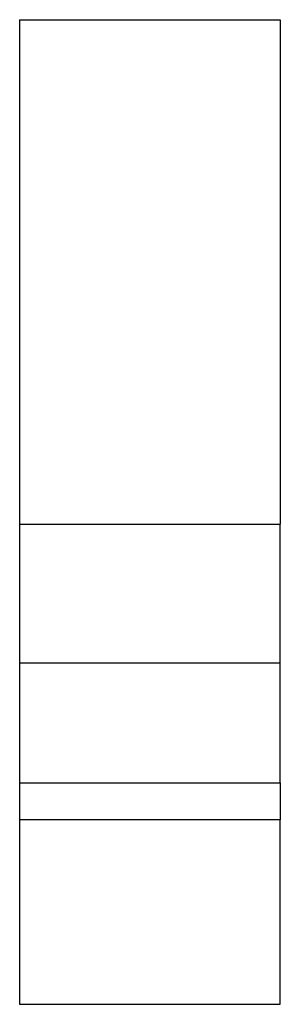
# Model space of a CAD drawing. Header units: millimetres. Extents: x 316.9995 to 317.0145, y 186.8206 to 186.8772.
import ezdxf

# ---------------------------------------------------------------- set-up
doc = ezdxf.new("R2010")
doc.units = ezdxf.units.MM
doc.layers.add('SANINDUSA', color=3, linetype='Continuous')

msp = doc.modelspace()

# ---------------------------------------------------------------- linework, layer by layer
at = {"layer": 'SANINDUSA'}
for p, q in [((316.999532, 186.877199), (317.014532, 186.877199)), ((316.999532, 186.877199), (316.999532, 186.848206)), ((317.014532, 186.877199), (317.014532, 186.848206)), ((316.999532, 186.848206), (317.014532, 186.848206)), ((316.999532, 186.848206), (316.999532, 186.840251)), ((317.014532, 186.840251), (317.014532, 186.848206)), ((316.999532, 186.840251), (317.014532, 186.840251)), ((316.999532, 186.840251), (316.999532, 186.833357)), ((317.014532, 186.833357), (317.014532, 186.840251)), ((316.999532, 186.833357), (316.999532, 186.831235)), ((316.999532, 186.833357), (317.014532, 186.833357)), ((317.014532, 186.833357), (317.014532, 186.831235)), ((316.999532, 186.831235), (316.999532, 186.820629)), ((317.014532, 186.831235), (316.999532, 186.831235)), ((317.014532, 186.820629), (317.014532, 186.831235)), ((316.999532, 186.820629), (317.014532, 186.820629))]:
    msp.add_line(p, q, dxfattribs=at)

doc.saveas('drawing.dxf')
